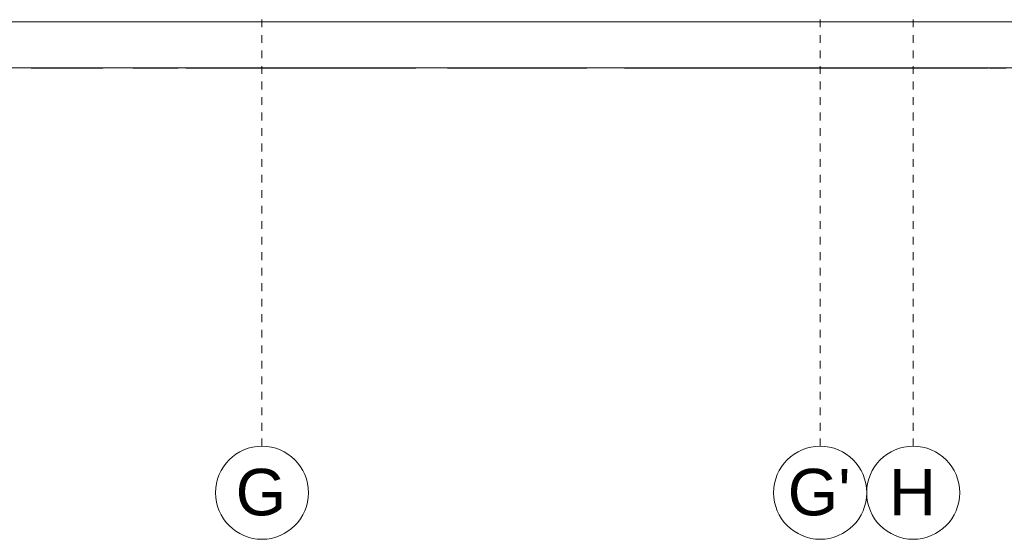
# Model space of a CAD drawing. Header units: metres. Extents: x -52 to 123, y -78 to 33.
# Tile 43 of 114: x 58.43 to 71.13, y -65.32 to -58.62. Entities that reach past the tile are written whole.
import ezdxf

# ---------------------------------------------------------------- set-up
doc = ezdxf.new("R2010")
doc.units = ezdxf.units.M
doc.linetypes.add('Rasterlinie', pattern=[0.019, 0.01, -0.003, 0.003, -0.003])
for name, color, linetype, lineweight in [('A_Fenster', 7, 'Continuous', 9), ('A_Raster', 7, 'Continuous', 9), ('Allgemeines Modell', 7, 'Continuous', 9)]:
    doc.layers.add(name, color=color, linetype=linetype, lineweight=lineweight)
doc.styles.add('Arial', font='arial.ttf', dxfattribs={"height": 0.6})

# ---------------------------------------------------------------- blocks, each defined once
blk = doc.blocks.new('Fensterbank1 - Fensterbank-6073046-BS_Übersicht_O1_BRANDSCHUTZ')
at = {"layer": 'A_Fenster'}
for p, q in [((74.126, -58.648), (37.031, -58.648)), ((36.956, -59.241), (74.156, -59.241))]:
    blk.add_line(p, q, dxfattribs=at)
blk = doc.blocks.new('Raster - 3_0mm_mit Kreis-376402-BS_Übersicht_O1_BRANDSCHUTZ')
at = {"layer": 'A_Raster'}
blk.add_circle((0, 0), 0.003, dxfattribs=at)

msp = doc.modelspace()

# ---------------------------------------------------------------- linework, layer by layer
at = {"layer": 'A_Raster', "linetype": 'Rasterlinie'}
for p, q in [((61.556, -64.12), (61.556, 31.557)), ((68.756, -64.12), (68.756, 31.557)), ((69.956, -64.12), (69.956, 31.557))]:
    msp.add_line(p, q, dxfattribs=at)
at = {"layer": 'Allgemeines Modell'}
for p, q in [((58.578, -59.239), (58.578, -59.247)), ((58.58, -59.247), (58.578, -59.247)), ((58.58, -59.239), (58.58, -59.247)), ((58.586, -59.247), (58.58, -59.247)), ((58.586, -59.239), (58.586, -59.247)), ((58.594, -59.247), (58.586, -59.247)), ((58.602, -59.247), (58.594, -59.247)), ((58.602, -59.239), (58.602, -59.247)), ((58.603, -59.239), (58.603, -59.247)), ((58.606, -59.247), (58.603, -59.247)), ((58.606, -59.239), (58.606, -59.247)), ((58.618, -59.247), (58.606, -59.247)), ((58.618, -59.239), (58.618, -59.247)), ((58.642, -59.247), (58.618, -59.247)), ((58.642, -59.239), (58.642, -59.247)), ((58.659, -59.247), (58.642, -59.247)), ((58.659, -59.239), (58.659, -59.247)), ((58.661, -59.247), (58.659, -59.247)), ((58.661, -59.239), (58.661, -59.247)), ((58.667, -59.247), (58.661, -59.247)), ((58.667, -59.239), (58.667, -59.247)), ((58.689, -59.247), (58.667, -59.247)), ((58.689, -59.239), (58.689, -59.247)), ((58.719, -59.247), (58.689, -59.247)), ((58.719, -59.239), (58.719, -59.247)), ((58.736, -59.247), (58.719, -59.247)), ((58.736, -59.239), (58.736, -59.247)), ((58.753, -59.247), (58.736, -59.247)), ((58.753, -59.239), (58.753, -59.247)), ((58.759, -59.247), (58.753, -59.247)), ((58.759, -59.239), (58.759, -59.247)), ((58.766, -59.247), (58.759, -59.247)), ((58.766, -59.239), (58.766, -59.247)), ((58.771, -59.247), (58.766, -59.247)), ((58.771, -59.239), (58.771, -59.247)), ((58.772, -59.247), (58.771, -59.247)), ((58.772, -59.247), (58.772, -59.239)), ((58.8, -59.247), (58.772, -59.247)), ((58.8, -59.239), (58.8, -59.247)), ((58.832, -59.247), (58.8, -59.247)), ((58.832, -59.239), (58.832, -59.247)), ((58.866, -59.247), (58.832, -59.247)), ((58.866, -59.239), (58.866, -59.247)), ((58.939, -59.247), (58.866, -59.247)), ((58.939, -59.239), (58.939, -59.247)), ((59.016, -59.247), (58.939, -59.247)), ((59.016, -59.239), (59.016, -59.247)), ((59.021, -59.247), (59.016, -59.247)), ((59.021, -59.239), (59.021, -59.247)), ((59.038, -59.247), (59.021, -59.247)), ((59.038, -59.239), (59.038, -59.247)), ((59.065, -59.247), (59.038, -59.247)), ((59.065, -59.239), (59.065, -59.247)), ((59.083, -59.247), (59.065, -59.247)), ((59.083, -59.239), (59.083, -59.247)), ((59.104, -59.247), (59.083, -59.247)), ((59.104, -59.239), (59.104, -59.247)), ((59.134, -59.247), (59.104, -59.247)), ((59.134, -59.239), (59.134, -59.247)), ((59.172, -59.247), (59.134, -59.247)), ((59.172, -59.239), (59.172, -59.247)), ((59.216, -59.247), (59.172, -59.247)), ((59.216, -59.239), (59.216, -59.247)), ((59.241, -59.247), (59.216, -59.247)), ((59.241, -59.239), (59.241, -59.247)), ((59.269, -59.247), (59.241, -59.247)), ((59.269, -59.239), (59.269, -59.247)), ((59.288, -59.247), (59.269, -59.247)), ((59.288, -59.239), (59.288, -59.247)), ((59.306, -59.247), (59.288, -59.247)), ((59.306, -59.239), (59.306, -59.247)), ((59.321, -59.247), (59.306, -59.247)), ((59.321, -59.239), (59.321, -59.247)), ((59.333, -59.247), (59.321, -59.247)), ((59.333, -59.239), (59.333, -59.247)), ((59.35, -59.247), (59.333, -59.247)), ((59.35, -59.239), (59.35, -59.247)), ((59.356, -59.247), (59.35, -59.247)), ((59.356, -59.239), (59.356, -59.247)), ((59.37, -59.247), (59.356, -59.247)), ((59.37, -59.239), (59.37, -59.247)), ((59.404, -59.247), (59.37, -59.247)), ((59.404, -59.239), (59.404, -59.247)), ((59.466, -59.247), (59.404, -59.247)), ((59.466, -59.239), (59.466, -59.247)), ((59.481, -59.247), (59.466, -59.247)), ((59.481, -59.239), (59.481, -59.247)), ((59.492, -59.247), (59.481, -59.247)), ((59.492, -59.239), (59.492, -59.247)), ((59.496, -59.247), (59.492, -59.247)), ((59.496, -59.239), (59.496, -59.247)), ((59.5, -59.247), (59.496, -59.247)), ((59.5, -59.239), (59.5, -59.247)), ((59.502, -59.247), (59.5, -59.247)), ((59.502, -59.247), (59.502, -59.239)), ((59.892, -59.239), (59.892, -59.247)), ((59.893, -59.247), (59.892, -59.247)), ((59.893, -59.239), (59.893, -59.247)), ((59.898, -59.247), (59.893, -59.247)), ((59.898, -59.239), (59.898, -59.247)), ((59.906, -59.247), (59.898, -59.247)), ((59.906, -59.239), (59.906, -59.247)), ((59.916, -59.247), (59.906, -59.247)), ((59.916, -59.239), (59.916, -59.247)), ((59.924, -59.247), (59.916, -59.247)), ((59.924, -59.239), (59.924, -59.247)), ((59.929, -59.247), (59.924, -59.247)), ((59.929, -59.239), (59.929, -59.247)), ((59.944, -59.247), (59.929, -59.247)), ((59.944, -59.239), (59.944, -59.247)), ((59.969, -59.247), (59.944, -59.247)), ((59.969, -59.239), (59.969, -59.247)), ((60.002, -59.247), (59.969, -59.247)), ((60.002, -59.239), (60.002, -59.247)), ((60.041, -59.247), (60.002, -59.247)), ((60.041, -59.239), (60.041, -59.247)), ((60.084, -59.247), (60.041, -59.247)), ((60.084, -59.239), (60.084, -59.247)), ((60.132, -59.247), (60.084, -59.247)), ((60.132, -59.239), (60.132, -59.247)), ((60.18, -59.247), (60.132, -59.247)), ((60.18, -59.239), (60.18, -59.247)), ((60.204, -59.247), (60.18, -59.247)), ((60.204, -59.239), (60.204, -59.247)), ((60.234, -59.247), (60.204, -59.247)), ((60.234, -59.239), (60.234, -59.247)), ((60.264, -59.247), (60.234, -59.247)), ((60.264, -59.239), (60.264, -59.247)), ((60.288, -59.247), (60.264, -59.247)), ((60.288, -59.239), (60.288, -59.247)), ((60.319, -59.247), (60.288, -59.247)), ((60.319, -59.239), (60.319, -59.247)), ((60.356, -59.247), (60.319, -59.247)), ((60.356, -59.239), (60.356, -59.247)), ((60.393, -59.247), (60.356, -59.247)), ((60.393, -59.239), (60.393, -59.247)), ((60.421, -59.247), (60.393, -59.247)), ((60.421, -59.239), (60.421, -59.247)), ((60.444, -59.247), (60.421, -59.247)), ((60.444, -59.239), (60.444, -59.247)), ((60.461, -59.247), (60.444, -59.247)), ((60.461, -59.239), (60.461, -59.247)), ((60.472, -59.247), (60.461, -59.247)), ((60.472, -59.239), (60.472, -59.247)), ((60.476, -59.247), (60.472, -59.247)), ((60.476, -59.247), (60.476, -59.239)), ((60.573, -59.239), (60.573, -59.247)), ((60.579, -59.247), (60.573, -59.247)), ((60.579, -59.239), (60.579, -59.247)), ((60.595, -59.247), (60.579, -59.247)), ((60.595, -59.239), (60.595, -59.247)), ((60.62, -59.247), (60.595, -59.247)), ((60.62, -59.239), (60.62, -59.247)), ((60.65, -59.247), (60.62, -59.247)), ((60.65, -59.239), (60.65, -59.247)), ((60.685, -59.247), (60.65, -59.247)), ((60.685, -59.239), (60.685, -59.247)), ((60.721, -59.247), (60.685, -59.247)), ((60.721, -59.239), (60.721, -59.247)), ((60.746, -59.247), (60.721, -59.247)), ((60.746, -59.239), (60.746, -59.247)), ((60.776, -59.247), (60.746, -59.247)), ((60.776, -59.239), (60.776, -59.247)), ((60.808, -59.247), (60.776, -59.247)), ((60.808, -59.239), (60.808, -59.247)), ((60.835, -59.247), (60.808, -59.247)), ((60.835, -59.239), (60.835, -59.247)), ((60.851, -59.247), (60.835, -59.247)), ((60.851, -59.239), (60.851, -59.247)), ((60.867, -59.247), (60.851, -59.247)), ((60.867, -59.239), (60.867, -59.247)), ((60.898, -59.247), (60.867, -59.247)), ((60.898, -59.239), (60.898, -59.247)), ((60.921, -59.247), (60.898, -59.247)), ((60.921, -59.239), (60.921, -59.247)), ((60.928, -59.247), (60.921, -59.247)), ((60.928, -59.239), (60.928, -59.247)), ((60.93, -59.247), (60.928, -59.247)), ((60.93, -59.239), (60.93, -59.247)), ((60.937, -59.247), (60.93, -59.247)), ((60.937, -59.239), (60.937, -59.247)), ((60.976, -59.247), (60.937, -59.247)), ((60.976, -59.239), (60.976, -59.247)), ((61.051, -59.247), (60.976, -59.247)), ((61.051, -59.239), (61.051, -59.247)), ((61.116, -59.247), (61.051, -59.247)), ((61.116, -59.239), (61.116, -59.247)), ((61.164, -59.247), (61.116, -59.247)), ((61.164, -59.239), (61.164, -59.247)), ((61.171, -59.247), (61.164, -59.247)), ((61.171, -59.239), (61.171, -59.247)), ((61.175, -59.247), (61.171, -59.247)), ((61.18, -59.247), (61.175, -59.247)), ((61.185, -59.247), (61.18, -59.247)), ((61.191, -59.247), (61.185, -59.247)), ((61.195, -59.247), (61.191, -59.247)), ((61.199, -59.247), (61.195, -59.247)), ((61.199, -59.239), (61.199, -59.247)), ((61.205, -59.247), (61.199, -59.247)), ((61.205, -59.239), (61.205, -59.247)), ((61.216, -59.247), (61.205, -59.247)), ((61.216, -59.239), (61.216, -59.247)), ((61.231, -59.247), (61.216, -59.247)), ((61.231, -59.239), (61.231, -59.247)), ((61.239, -59.247), (61.231, -59.247)), ((61.239, -59.239), (61.239, -59.247)), ((61.248, -59.247), (61.239, -59.247)), ((61.248, -59.239), (61.248, -59.247)), ((61.265, -59.247), (61.248, -59.247)), ((61.265, -59.239), (61.265, -59.247)), ((61.282, -59.247), (61.265, -59.247)), ((61.282, -59.239), (61.282, -59.247)), ((61.295, -59.247), (61.282, -59.247)), ((61.295, -59.239), (61.295, -59.247)), ((61.3, -59.247), (61.295, -59.247)), ((61.3, -59.239), (61.3, -59.247)), ((61.339, -59.247), (61.3, -59.247)), ((61.339, -59.239), (61.339, -59.247)), ((61.381, -59.247), (61.339, -59.247)), ((61.381, -59.239), (61.381, -59.247)), ((61.415, -59.247), (61.381, -59.247)), ((61.415, -59.239), (61.415, -59.247)), ((61.451, -59.247), (61.415, -59.247)), ((61.451, -59.239), (61.451, -59.247)), ((61.485, -59.247), (61.451, -59.247)), ((61.485, -59.239), (61.485, -59.247)), ((61.516, -59.247), (61.485, -59.247)), ((61.516, -59.239), (61.516, -59.247)), ((61.527, -59.247), (61.516, -59.247)), ((61.527, -59.239), (61.527, -59.247)), ((61.541, -59.247), (61.527, -59.247)), ((61.541, -59.239), (61.541, -59.247)), ((61.554, -59.247), (61.541, -59.247)), ((61.554, -59.239), (61.554, -59.247)), ((61.563, -59.247), (61.554, -59.247)), ((61.563, -59.239), (61.563, -59.247)), ((61.577, -59.247), (61.563, -59.247)), ((61.577, -59.239), (61.577, -59.247)), ((61.585, -59.247), (61.577, -59.247)), ((61.592, -59.247), (61.585, -59.247)), ((61.592, -59.239), (61.592, -59.247)), ((61.603, -59.247), (61.592, -59.247)), ((61.603, -59.239), (61.603, -59.247)), ((61.619, -59.247), (61.603, -59.247)), ((61.619, -59.239), (61.619, -59.247)), ((61.629, -59.247), (61.619, -59.247)), ((61.629, -59.239), (61.629, -59.247)), ((61.642, -59.247), (61.629, -59.247)), ((61.642, -59.239), (61.642, -59.247)), ((61.669, -59.247), (61.642, -59.247)), ((61.669, -59.239), (61.669, -59.247)), ((61.697, -59.247), (61.669, -59.247)), ((61.697, -59.239), (61.697, -59.247)), ((61.751, -59.247), (61.697, -59.247)), ((61.751, -59.239), (61.751, -59.247)), ((61.801, -59.247), (61.751, -59.247)), ((61.801, -59.239), (61.801, -59.247)), ((61.844, -59.247), (61.801, -59.247)), ((61.844, -59.239), (61.844, -59.247)), ((61.881, -59.247), (61.844, -59.247)), ((61.881, -59.239), (61.881, -59.247)), ((61.925, -59.247), (61.881, -59.247)), ((61.925, -59.239), (61.925, -59.247)), ((61.959, -59.247), (61.925, -59.247)), ((61.959, -59.239), (61.959, -59.247)), ((61.965, -59.247), (61.959, -59.247)), ((61.972, -59.247), (61.965, -59.247)), ((61.972, -59.239), (61.972, -59.247)), ((61.975, -59.247), (61.972, -59.247)), ((61.975, -59.239), (61.975, -59.247)), ((61.99, -59.247), (61.975, -59.247)), ((61.99, -59.239), (61.99, -59.247)), ((61.998, -59.247), (61.99, -59.247)), ((61.998, -59.239), (61.998, -59.247)), ((62.009, -59.247), (61.998, -59.247)), ((62.009, -59.239), (62.009, -59.247)), ((62.026, -59.247), (62.009, -59.247)), ((62.026, -59.239), (62.026, -59.247)), ((62.038, -59.247), (62.026, -59.247)), ((62.038, -59.239), (62.038, -59.247)), ((62.047, -59.247), (62.038, -59.247)), ((62.047, -59.239), (62.047, -59.247)), ((62.049, -59.247), (62.047, -59.247)), ((62.049, -59.239), (62.049, -59.247)), ((62.068, -59.247), (62.049, -59.247)), ((62.068, -59.239), (62.068, -59.247)), ((62.115, -59.247), (62.068, -59.247)), ((62.115, -59.239), (62.115, -59.247)), ((62.16, -59.247), (62.115, -59.247)), ((62.16, -59.239), (62.16, -59.247)), ((62.201, -59.247), (62.16, -59.247)), ((62.201, -59.239), (62.201, -59.247)), ((62.236, -59.247), (62.201, -59.247)), ((62.236, -59.239), (62.236, -59.247)), ((62.261, -59.247), (62.236, -59.247)), ((62.261, -59.239), (62.261, -59.247)), ((62.275, -59.247), (62.261, -59.247)), ((62.275, -59.239), (62.275, -59.247)), ((62.289, -59.247), (62.275, -59.247)), ((62.305, -59.247), (62.289, -59.247)), ((62.323, -59.247), (62.305, -59.247)), ((62.34, -59.247), (62.323, -59.247)), ((62.34, -59.24), (62.34, -59.247)), ((62.348, -59.247), (62.34, -59.247)), ((62.348, -59.24), (62.348, -59.247)), ((62.357, -59.247), (62.348, -59.247)), ((62.357, -59.24), (62.357, -59.247)), ((62.373, -59.247), (62.357, -59.247)), ((62.373, -59.24), (62.373, -59.247)), ((62.389, -59.247), (62.373, -59.247)), ((62.389, -59.24), (62.389, -59.247)), ((62.401, -59.247), (62.389, -59.247)), ((62.401, -59.24), (62.401, -59.247)), ((62.406, -59.247), (62.401, -59.247)), ((62.406, -59.24), (62.406, -59.247)), ((62.418, -59.247), (62.406, -59.247)), ((62.418, -59.24), (62.418, -59.247)), ((62.452, -59.247), (62.418, -59.247)), ((62.452, -59.24), (62.452, -59.247)), ((62.488, -59.247), (62.452, -59.247)), ((62.488, -59.24), (62.488, -59.247)), ((62.523, -59.247), (62.488, -59.247)), ((62.523, -59.24), (62.523, -59.247)), ((62.57, -59.247), (62.523, -59.247)), ((62.57, -59.24), (62.57, -59.247)), ((62.619, -59.247), (62.57, -59.247)), ((62.619, -59.24), (62.619, -59.247)), ((62.667, -59.247), (62.619, -59.247)), ((62.667, -59.24), (62.667, -59.247)), ((62.677, -59.247), (62.667, -59.247)), ((62.677, -59.24), (62.677, -59.247)), ((62.68, -59.247), (62.677, -59.247)), ((62.68, -59.24), (62.68, -59.247)), ((62.689, -59.247), (62.68, -59.247)), ((62.689, -59.24), (62.689, -59.247)), ((62.698, -59.247), (62.689, -59.247)), ((62.698, -59.24), (62.698, -59.247)), ((62.706, -59.247), (62.698, -59.247)), ((62.706, -59.24), (62.706, -59.247)), ((62.714, -59.247), (62.706, -59.247)), ((62.714, -59.24), (62.714, -59.247)), ((62.723, -59.247), (62.714, -59.247)), ((62.732, -59.247), (62.723, -59.247)), ((62.732, -59.24), (62.732, -59.247)), ((62.74, -59.247), (62.732, -59.247)), ((62.74, -59.24), (62.74, -59.247)), ((62.751, -59.247), (62.74, -59.247)), ((62.751, -59.24), (62.751, -59.247)), ((62.768, -59.247), (62.751, -59.247)), ((62.768, -59.24), (62.768, -59.247)), ((62.787, -59.247), (62.768, -59.247)), ((62.787, -59.24), (62.787, -59.247)), ((62.797, -59.247), (62.787, -59.247)), ((62.797, -59.24), (62.797, -59.247)), ((62.808, -59.247), (62.797, -59.247)), ((62.808, -59.24), (62.808, -59.247)), ((62.826, -59.247), (62.808, -59.247)), ((62.826, -59.24), (62.826, -59.247)), ((62.838, -59.247), (62.826, -59.247)), ((62.838, -59.24), (62.838, -59.247)), ((62.843, -59.247), (62.838, -59.247)), ((62.843, -59.24), (62.843, -59.247)), ((62.844, -59.247), (62.843, -59.247)), ((62.844, -59.24), (62.844, -59.247)), ((62.861, -59.247), (62.844, -59.247)), ((62.861, -59.24), (62.861, -59.247)), ((62.91, -59.247), (62.861, -59.247)), ((62.91, -59.24), (62.91, -59.247)), ((62.966, -59.247), (62.91, -59.247)), ((62.966, -59.24), (62.966, -59.247)), ((63.032, -59.247), (62.966, -59.247)), ((63.032, -59.24), (63.032, -59.247)), ((63.049, -59.247), (63.032, -59.247)), ((63.049, -59.24), (63.049, -59.247)), ((63.055, -59.247), (63.049, -59.247)), ((63.055, -59.24), (63.055, -59.247)), ((63.061, -59.247), (63.055, -59.247)), ((63.061, -59.24), (63.061, -59.247)), ((63.077, -59.247), (63.061, -59.247)), ((63.077, -59.24), (63.077, -59.247)), ((63.105, -59.247), (63.077, -59.247)), ((63.105, -59.24), (63.105, -59.247)), ((63.123, -59.247), (63.105, -59.247)), ((63.123, -59.24), (63.123, -59.247)), ((63.143, -59.247), (63.123, -59.247)), ((63.143, -59.24), (63.143, -59.247)), ((63.174, -59.247), (63.143, -59.247)), ((63.174, -59.24), (63.174, -59.247)), ((63.211, -59.247), (63.174, -59.247)), ((63.211, -59.24), (63.211, -59.247)), ((63.256, -59.247), (63.211, -59.247)), ((63.256, -59.24), (63.256, -59.247)), ((63.281, -59.247), (63.256, -59.247)), ((63.281, -59.24), (63.281, -59.247)), ((63.308, -59.247), (63.281, -59.247)), ((63.308, -59.24), (63.308, -59.247)), ((63.328, -59.247), (63.308, -59.247)), ((63.328, -59.24), (63.328, -59.247)), ((63.345, -59.247), (63.328, -59.247)), ((63.345, -59.24), (63.345, -59.247)), ((63.36, -59.247), (63.345, -59.247)), ((63.36, -59.24), (63.36, -59.247)), ((63.373, -59.247), (63.36, -59.247)), ((63.373, -59.24), (63.373, -59.247)), ((63.39, -59.247), (63.373, -59.247)), ((63.39, -59.24), (63.39, -59.247)), ((63.396, -59.247), (63.39, -59.247)), ((63.396, -59.24), (63.396, -59.247)), ((63.41, -59.247), (63.396, -59.247)), ((63.41, -59.24), (63.41, -59.247)), ((63.443, -59.247), (63.41, -59.247)), ((63.443, -59.24), (63.443, -59.247)), ((63.506, -59.247), (63.443, -59.247)), ((63.506, -59.24), (63.506, -59.247)), ((63.52, -59.247), (63.506, -59.247)), ((63.52, -59.24), (63.52, -59.247)), ((63.531, -59.247), (63.52, -59.247)), ((63.531, -59.24), (63.531, -59.247)), ((63.536, -59.247), (63.531, -59.247)), ((63.536, -59.24), (63.536, -59.247)), ((63.539, -59.247), (63.536, -59.247)), ((63.539, -59.24), (63.539, -59.247)), ((63.542, -59.247), (63.539, -59.247)), ((63.542, -59.247), (63.542, -59.24)), ((63.947, -59.24), (63.947, -59.247)), ((63.95, -59.247), (63.947, -59.247)), ((63.95, -59.24), (63.95, -59.247)), ((63.959, -59.247), (63.95, -59.247)), ((63.959, -59.24), (63.959, -59.247)), ((63.973, -59.247), (63.959, -59.247)), ((63.973, -59.24), (63.973, -59.247)), ((63.99, -59.247), (63.973, -59.247)), ((63.99, -59.24), (63.99, -59.247)), ((64.033, -59.247), (63.99, -59.247)), ((64.033, -59.24), (64.033, -59.247)), ((64.08, -59.247), (64.033, -59.247)), ((64.08, -59.24), (64.08, -59.247)), ((64.125, -59.247), (64.08, -59.247)), ((64.125, -59.24), (64.125, -59.247)), ((64.171, -59.247), (64.125, -59.247)), ((64.171, -59.24), (64.171, -59.247)), ((64.213, -59.247), (64.171, -59.247)), ((64.213, -59.24), (64.213, -59.247)), ((64.232, -59.247), (64.213, -59.247)), ((64.232, -59.24), (64.232, -59.247)), ((64.249, -59.247), (64.232, -59.247)), ((64.249, -59.24), (64.249, -59.247)), ((64.268, -59.247), (64.249, -59.247)), ((64.268, -59.24), (64.268, -59.247)), ((64.288, -59.247), (64.268, -59.247)), ((64.288, -59.24), (64.288, -59.247)), ((64.306, -59.247), (64.288, -59.247)), ((64.306, -59.24), (64.306, -59.247)), ((64.318, -59.247), (64.306, -59.247)), ((64.318, -59.24), (64.318, -59.247)), ((64.33, -59.247), (64.318, -59.247)), ((64.33, -59.24), (64.33, -59.247)), ((64.335, -59.247), (64.33, -59.247)), ((64.335, -59.24), (64.335, -59.247)), ((64.337, -59.247), (64.335, -59.247)), ((64.337, -59.24), (64.337, -59.247)), ((64.341, -59.247), (64.337, -59.247)), ((64.341, -59.24), (64.341, -59.247)), ((64.359, -59.247), (64.341, -59.247)), ((64.359, -59.24), (64.359, -59.247)), ((64.371, -59.247), (64.359, -59.247)), ((64.371, -59.24), (64.371, -59.247)), ((64.383, -59.247), (64.371, -59.247)), ((64.383, -59.24), (64.383, -59.247)), ((64.393, -59.247), (64.383, -59.247)), ((64.393, -59.24), (64.393, -59.247)), ((64.401, -59.247), (64.393, -59.247)), ((64.401, -59.24), (64.401, -59.247)), ((64.408, -59.247), (64.401, -59.247)), ((64.413, -59.247), (64.408, -59.247)), ((64.418, -59.247), (64.413, -59.247)), ((64.418, -59.24), (64.418, -59.247)), ((64.422, -59.247), (64.418, -59.247)), ((64.422, -59.24), (64.422, -59.247)), ((64.433, -59.247), (64.422, -59.247)), ((64.433, -59.24), (64.433, -59.247)), ((64.45, -59.247), (64.433, -59.247)), ((64.45, -59.24), (64.45, -59.247)), ((64.474, -59.247), (64.45, -59.247)), ((64.474, -59.24), (64.474, -59.247)), ((64.484, -59.247), (64.474, -59.247)), ((64.484, -59.24), (64.484, -59.247)), ((64.492, -59.247), (64.484, -59.247)), ((64.492, -59.24), (64.492, -59.247)), ((64.497, -59.247), (64.492, -59.247)), ((64.497, -59.24), (64.497, -59.247)), ((64.499, -59.247), (64.497, -59.247)), ((64.499, -59.24), (64.499, -59.247)), ((64.503, -59.247), (64.499, -59.247)), ((64.503, -59.24), (64.503, -59.247)), ((64.524, -59.247), (64.503, -59.247)), ((64.524, -59.24), (64.524, -59.247)), ((64.553, -59.247), (64.524, -59.247)), ((64.553, -59.24), (64.553, -59.247)), ((64.582, -59.247), (64.553, -59.247)), ((64.582, -59.24), (64.582, -59.247)), ((64.639, -59.247), (64.582, -59.247)), ((64.639, -59.24), (64.639, -59.247)), ((64.699, -59.247), (64.639, -59.247)), ((64.699, -59.24), (64.699, -59.247)), ((64.71, -59.247), (64.699, -59.247)), ((64.71, -59.24), (64.71, -59.247)), ((64.715, -59.247), (64.71, -59.247)), ((64.715, -59.24), (64.715, -59.247)), ((64.723, -59.247), (64.715, -59.247)), ((64.723, -59.24), (64.723, -59.247)), ((64.735, -59.247), (64.723, -59.247)), ((64.735, -59.24), (64.735, -59.247)), ((64.752, -59.247), (64.735, -59.247)), ((64.752, -59.24), (64.752, -59.247)), ((64.774, -59.247), (64.752, -59.247)), ((64.774, -59.24), (64.774, -59.247)), ((64.802, -59.247), (64.774, -59.247)), ((64.802, -59.24), (64.802, -59.247)), ((64.837, -59.247), (64.802, -59.247)), ((64.837, -59.24), (64.837, -59.247)), ((64.866, -59.247), (64.837, -59.247)), ((64.866, -59.24), (64.866, -59.247)), ((64.897, -59.247), (64.866, -59.247)), ((64.897, -59.24), (64.897, -59.247)), ((64.928, -59.247), (64.897, -59.247)), ((64.928, -59.24), (64.928, -59.247)), ((64.957, -59.247), (64.928, -59.247)), ((64.957, -59.24), (64.957, -59.247)), ((64.968, -59.247), (64.957, -59.247)), ((64.968, -59.24), (64.968, -59.247)), ((64.981, -59.247), (64.968, -59.247)), ((64.981, -59.24), (64.981, -59.247)), ((64.995, -59.247), (64.981, -59.247)), ((64.995, -59.24), (64.995, -59.247)), ((65.006, -59.247), (64.995, -59.247)), ((65.006, -59.24), (65.006, -59.247)), ((65.027, -59.247), (65.006, -59.247)), ((65.027, -59.24), (65.027, -59.247)), ((65.033, -59.247), (65.027, -59.247)), ((65.033, -59.24), (65.033, -59.247)), ((65.034, -59.247), (65.033, -59.247)), ((65.034, -59.24), (65.034, -59.247)), ((65.064, -59.247), (65.034, -59.247)), ((65.064, -59.24), (65.064, -59.247)), ((65.115, -59.247), (65.064, -59.247)), ((65.115, -59.24), (65.115, -59.247)), ((65.142, -59.247), (65.115, -59.247)), ((65.142, -59.24), (65.142, -59.247)), ((65.172, -59.247), (65.142, -59.247)), ((65.203, -59.247), (65.172, -59.247)), ((65.233, -59.247), (65.203, -59.247)), ((65.251, -59.247), (65.233, -59.247)), ((65.272, -59.247), (65.251, -59.247)), ((65.3, -59.247), (65.272, -59.247)), ((65.3, -59.24), (65.3, -59.247)), ((65.302, -59.247), (65.3, -59.247)), ((65.302, -59.24), (65.302, -59.247)), ((65.306, -59.247), (65.302, -59.247)), ((65.306, -59.24), (65.306, -59.247)), ((65.312, -59.247), (65.306, -59.247)), ((65.312, -59.24), (65.312, -59.247)), ((65.323, -59.247), (65.312, -59.247)), ((65.323, -59.24), (65.323, -59.247)), ((65.338, -59.247), (65.323, -59.247)), ((65.338, -59.24), (65.338, -59.247)), ((65.355, -59.247), (65.338, -59.247)), ((65.355, -59.24), (65.355, -59.247)), ((65.371, -59.247), (65.355, -59.247)), ((65.371, -59.24), (65.371, -59.247)), ((65.384, -59.247), (65.371, -59.247)), ((65.384, -59.24), (65.384, -59.247)), ((65.396, -59.247), (65.384, -59.247)), ((65.396, -59.24), (65.396, -59.247)), ((65.404, -59.247), (65.396, -59.247)), ((65.404, -59.24), (65.404, -59.247)), ((65.407, -59.247), (65.404, -59.247)), ((65.407, -59.24), (65.407, -59.247)), ((65.419, -59.247), (65.407, -59.247)), ((65.419, -59.24), (65.419, -59.247)), ((65.439, -59.247), (65.419, -59.247)), ((65.439, -59.24), (65.439, -59.247)), ((65.464, -59.247), (65.439, -59.247)), ((65.464, -59.24), (65.464, -59.247)), ((65.494, -59.247), (65.464, -59.247)), ((65.494, -59.24), (65.494, -59.247)), ((65.529, -59.247), (65.494, -59.247)), ((65.529, -59.24), (65.529, -59.247)), ((65.567, -59.247), (65.529, -59.247)), ((65.567, -59.24), (65.567, -59.247)), ((65.609, -59.247), (65.567, -59.247)), ((65.609, -59.24), (65.609, -59.247)), ((65.631, -59.247), (65.609, -59.247)), ((65.631, -59.24), (65.631, -59.247)), ((65.653, -59.247), (65.631, -59.247)), ((65.653, -59.24), (65.653, -59.247)), ((65.676, -59.247), (65.653, -59.247)), ((65.676, -59.24), (65.676, -59.247)), ((65.695, -59.247), (65.676, -59.247)), ((65.695, -59.24), (65.695, -59.247)), ((65.712, -59.247), (65.695, -59.247)), ((65.712, -59.24), (65.712, -59.247)), ((65.725, -59.247), (65.712, -59.247)), ((65.725, -59.24), (65.725, -59.247)), ((65.735, -59.247), (65.725, -59.247)), ((65.735, -59.24), (65.735, -59.247)), ((65.742, -59.247), (65.735, -59.247)), ((65.742, -59.24), (65.742, -59.247)), ((65.748, -59.247), (65.742, -59.247)), ((65.748, -59.247), (65.748, -59.24)), ((66.234, -59.24), (66.234, -59.247)), ((66.234, -59.24), (66.234, -59.247)), ((66.235, -59.247), (66.234, -59.247)), ((66.234, -59.247), (66.234, -59.247)), ((66.235, -59.24), (66.235, -59.247)), ((66.257, -59.247), (66.235, -59.247)), ((66.257, -59.24), (66.257, -59.247)), ((66.273, -59.247), (66.257, -59.247)), ((66.273, -59.24), (66.273, -59.247)), ((66.296, -59.247), (66.273, -59.247)), ((66.296, -59.24), (66.296, -59.247)), ((66.307, -59.247), (66.296, -59.247)), ((66.307, -59.24), (66.307, -59.247)), ((66.321, -59.247), (66.307, -59.247)), ((66.321, -59.24), (66.321, -59.247)), ((66.334, -59.247), (66.321, -59.247)), ((66.334, -59.24), (66.334, -59.247)), ((66.342, -59.247), (66.334, -59.247)), ((66.342, -59.24), (66.342, -59.247)), ((66.353, -59.247), (66.342, -59.247)), ((66.353, -59.24), (66.353, -59.247)), ((66.365, -59.247), (66.353, -59.247)), ((66.365, -59.24), (66.365, -59.247)), ((66.378, -59.247), (66.365, -59.247)), ((66.378, -59.24), (66.378, -59.247)), ((66.391, -59.247), (66.378, -59.247)), ((66.391, -59.24), (66.391, -59.247)), ((66.405, -59.247), (66.391, -59.247)), ((66.405, -59.24), (66.405, -59.247)), ((66.415, -59.247), (66.405, -59.247)), ((66.415, -59.24), (66.415, -59.247)), ((66.426, -59.247), (66.415, -59.247)), ((66.426, -59.24), (66.426, -59.247)), ((66.43, -59.247), (66.426, -59.247)), ((66.43, -59.24), (66.43, -59.247)), ((66.43, -59.24), (66.43, -59.247)), ((66.471, -59.247), (66.43, -59.247)), ((66.471, -59.24), (66.471, -59.247)), ((66.511, -59.247), (66.471, -59.247)), ((66.511, -59.24), (66.511, -59.247)), ((66.549, -59.247), (66.511, -59.247)), ((66.549, -59.24), (66.549, -59.247)), ((66.583, -59.247), (66.549, -59.247)), ((66.583, -59.24), (66.583, -59.247)), ((66.614, -59.247), (66.583, -59.247)), ((66.614, -59.24), (66.614, -59.247)), ((66.629, -59.247), (66.614, -59.247)), ((66.629, -59.24), (66.629, -59.247)), ((66.646, -59.247), (66.629, -59.247)), ((66.646, -59.24), (66.646, -59.247)), ((66.664, -59.247), (66.646, -59.247)), ((66.664, -59.24), (66.664, -59.247)), ((66.679, -59.247), (66.664, -59.247)), ((66.679, -59.24), (66.679, -59.247)), ((66.686, -59.247), (66.679, -59.247)), ((66.686, -59.24), (66.686, -59.247)), ((66.689, -59.247), (66.686, -59.247)), ((66.689, -59.24), (66.689, -59.247)), ((66.695, -59.247), (66.689, -59.247)), ((66.695, -59.24), (66.695, -59.247)), ((66.755, -59.247), (66.695, -59.247)), ((66.755, -59.24), (66.755, -59.247)), ((66.813, -59.247), (66.755, -59.247)), ((66.865, -59.247), (66.813, -59.247)), ((66.87, -59.247), (66.865, -59.247)), ((66.87, -59.24), (66.87, -59.247)), ((66.873, -59.247), (66.87, -59.247)), ((66.873, -59.24), (66.873, -59.247)), ((66.891, -59.247), (66.873, -59.247)), ((66.891, -59.24), (66.891, -59.247)), ((66.906, -59.247), (66.891, -59.247)), ((66.906, -59.24), (66.906, -59.247)), ((66.924, -59.247), (66.906, -59.247)), ((66.924, -59.24), (66.924, -59.247)), ((66.947, -59.247), (66.924, -59.247)), ((66.947, -59.24), (66.947, -59.247)), ((66.974, -59.247), (66.947, -59.247)), ((66.974, -59.24), (66.974, -59.247)), ((66.998, -59.247), (66.974, -59.247)), ((66.998, -59.24), (66.998, -59.247)), ((67.027, -59.247), (66.998, -59.247)), ((67.027, -59.24), (67.027, -59.247)), ((67.058, -59.247), (67.027, -59.247)), ((67.058, -59.24), (67.058, -59.247)), ((67.091, -59.247), (67.058, -59.247)), ((67.091, -59.24), (67.091, -59.247)), ((67.102, -59.247), (67.091, -59.247)), ((67.102, -59.24), (67.102, -59.247)), ((67.117, -59.247), (67.102, -59.247)), ((67.117, -59.24), (67.117, -59.247)), ((67.132, -59.247), (67.117, -59.247)), ((67.132, -59.24), (67.132, -59.247)), ((67.144, -59.247), (67.132, -59.247)), ((67.144, -59.24), (67.144, -59.247)), ((67.166, -59.247), (67.144, -59.247)), ((67.166, -59.24), (67.166, -59.247)), ((67.173, -59.247), (67.166, -59.247)), ((67.173, -59.24), (67.173, -59.247)), ((67.176, -59.247), (67.173, -59.247)), ((67.176, -59.24), (67.176, -59.247)), ((67.226, -59.247), (67.176, -59.247)), ((67.226, -59.24), (67.226, -59.247)), ((67.275, -59.247), (67.226, -59.247)), ((67.275, -59.24), (67.275, -59.247)), ((67.352, -59.247), (67.275, -59.247)), ((67.352, -59.24), (67.352, -59.247)), ((67.421, -59.247), (67.352, -59.247)), ((67.421, -59.24), (67.421, -59.247)), ((67.435, -59.247), (67.421, -59.247)), ((67.435, -59.24), (67.435, -59.247)), ((67.438, -59.247), (67.435, -59.247)), ((67.438, -59.24), (67.438, -59.247)), ((67.448, -59.247), (67.438, -59.247)), ((67.448, -59.24), (67.448, -59.247)), ((67.455, -59.247), (67.448, -59.247)), ((67.455, -59.24), (67.455, -59.247)), ((67.467, -59.247), (67.455, -59.247)), ((67.467, -59.24), (67.467, -59.247)), ((67.495, -59.247), (67.467, -59.247)), ((67.495, -59.24), (67.495, -59.247)), ((67.526, -59.247), (67.495, -59.247)), ((67.526, -59.24), (67.526, -59.247)), ((67.541, -59.247), (67.526, -59.247)), ((67.541, -59.24), (67.541, -59.247)), ((67.554, -59.247), (67.541, -59.247)), ((67.554, -59.24), (67.554, -59.247)), ((67.573, -59.247), (67.554, -59.247)), ((67.573, -59.24), (67.573, -59.247)), ((67.586, -59.247), (67.573, -59.247)), ((67.586, -59.24), (67.586, -59.247)), ((67.595, -59.247), (67.586, -59.247)), ((67.595, -59.24), (67.595, -59.247)), ((67.597, -59.247), (67.595, -59.247)), ((67.597, -59.24), (67.597, -59.247)), ((67.6, -59.247), (67.597, -59.247)), ((67.6, -59.24), (67.6, -59.247)), ((67.606, -59.247), (67.6, -59.247)), ((67.606, -59.24), (67.606, -59.247)), ((67.631, -59.247), (67.606, -59.247)), ((67.631, -59.24), (67.631, -59.247)), ((67.672, -59.247), (67.631, -59.247)), ((67.672, -59.24), (67.672, -59.247)), ((67.725, -59.247), (67.672, -59.247)), ((67.725, -59.24), (67.725, -59.247)), ((67.782, -59.247), (67.725, -59.247)), ((67.782, -59.24), (67.782, -59.247)), ((67.83, -59.247), (67.782, -59.247)), ((67.83, -59.24), (67.83, -59.247)), ((67.867, -59.247), (67.83, -59.247)), ((67.893, -59.247), (67.867, -59.247)), ((67.893, -59.24), (67.893, -59.247)), ((67.902, -59.247), (67.893, -59.247)), ((67.902, -59.24), (67.902, -59.247)), ((67.904, -59.247), (67.902, -59.247)), ((67.904, -59.24), (67.904, -59.247)), ((67.914, -59.247), (67.904, -59.247)), ((67.914, -59.24), (67.914, -59.247)), ((67.959, -59.247), (67.914, -59.247)), ((67.959, -59.24), (67.959, -59.247)), ((67.984, -59.247), (67.959, -59.247)), ((67.984, -59.24), (67.984, -59.247)), ((68.009, -59.247), (67.984, -59.247)), ((68.009, -59.24), (68.009, -59.247)), ((68.035, -59.247), (68.009, -59.247)), ((68.035, -59.24), (68.035, -59.247)), ((68.061, -59.247), (68.035, -59.247)), ((68.061, -59.24), (68.061, -59.247)), ((68.075, -59.247), (68.061, -59.247)), ((68.075, -59.24), (68.075, -59.247)), ((68.084, -59.247), (68.075, -59.247)), ((68.084, -59.24), (68.084, -59.247)), ((68.091, -59.247), (68.084, -59.247)), ((68.098, -59.247), (68.091, -59.247)), ((68.098, -59.24), (68.098, -59.247)), ((68.102, -59.247), (68.098, -59.247)), ((68.102, -59.24), (68.102, -59.247)), ((68.112, -59.247), (68.102, -59.247)), ((68.112, -59.24), (68.112, -59.247)), ((68.125, -59.247), (68.112, -59.247)), ((68.125, -59.24), (68.125, -59.247)), ((68.135, -59.247), (68.125, -59.247)), ((68.135, -59.24), (68.135, -59.247)), ((68.147, -59.247), (68.135, -59.247)), ((68.147, -59.24), (68.147, -59.247)), ((68.175, -59.247), (68.147, -59.247)), ((68.175, -59.24), (68.175, -59.247)), ((68.205, -59.247), (68.175, -59.247)), ((68.205, -59.24), (68.205, -59.247)), ((68.219, -59.247), (68.205, -59.247)), ((68.219, -59.24), (68.219, -59.247)), ((68.231, -59.247), (68.219, -59.247)), ((68.231, -59.24), (68.231, -59.247)), ((68.259, -59.247), (68.231, -59.247)), ((68.259, -59.24), (68.259, -59.247)), ((68.289, -59.247), (68.259, -59.247)), ((68.289, -59.24), (68.289, -59.247)), ((68.319, -59.247), (68.289, -59.247)), ((68.319, -59.24), (68.319, -59.247)), ((68.347, -59.247), (68.319, -59.247)), ((68.347, -59.24), (68.347, -59.247)), ((68.362, -59.247), (68.347, -59.247)), ((68.391, -59.247), (68.362, -59.247)), ((68.427, -59.247), (68.391, -59.247)), ((68.461, -59.247), (68.427, -59.247)), ((68.487, -59.247), (68.461, -59.247)), ((68.487, -59.24), (68.487, -59.247)), ((68.498, -59.247), (68.487, -59.247)), ((68.498, -59.24), (68.498, -59.247)), ((68.503, -59.247), (68.498, -59.247)), ((68.503, -59.24), (68.503, -59.247)), ((68.505, -59.247), (68.503, -59.247)), ((68.505, -59.24), (68.505, -59.247)), ((68.511, -59.247), (68.505, -59.247)), ((68.511, -59.24), (68.511, -59.247)), ((68.523, -59.247), (68.511, -59.247)), ((68.523, -59.24), (68.523, -59.247)), ((68.535, -59.247), (68.523, -59.247)), ((68.535, -59.24), (68.535, -59.247)), ((68.549, -59.247), (68.535, -59.247)), ((68.549, -59.24), (68.549, -59.247)), ((68.557, -59.247), (68.549, -59.247)), ((68.557, -59.24), (68.557, -59.247)), ((68.564, -59.247), (68.557, -59.247)), ((68.564, -59.24), (68.564, -59.247)), ((68.569, -59.247), (68.564, -59.247)), ((68.569, -59.24), (68.569, -59.247)), ((68.571, -59.247), (68.569, -59.247)), ((68.571, -59.24), (68.571, -59.247)), ((68.606, -59.247), (68.571, -59.247)), ((68.648, -59.247), (68.606, -59.247)), ((68.648, -59.24), (68.648, -59.247)), ((68.681, -59.247), (68.648, -59.247)), ((68.681, -59.24), (68.681, -59.247)), ((68.715, -59.247), (68.681, -59.247)), ((68.715, -59.24), (68.715, -59.247)), ((68.733, -59.247), (68.715, -59.247)), ((68.733, -59.24), (68.733, -59.247)), ((68.753, -59.247), (68.733, -59.247)), ((68.753, -59.24), (68.753, -59.247)), ((68.774, -59.247), (68.753, -59.247)), ((68.774, -59.24), (68.774, -59.247)), ((68.797, -59.247), (68.774, -59.247)), ((68.797, -59.24), (68.797, -59.247)), ((68.82, -59.247), (68.797, -59.247)), ((68.82, -59.24), (68.82, -59.247)), ((68.839, -59.247), (68.82, -59.247)), ((68.839, -59.24), (68.839, -59.247)), ((68.854, -59.247), (68.839, -59.247)), ((68.854, -59.24), (68.854, -59.247)), ((68.866, -59.247), (68.854, -59.247)), ((68.866, -59.24), (68.866, -59.247)), ((68.876, -59.247), (68.866, -59.247)), ((68.876, -59.24), (68.876, -59.247)), ((68.882, -59.247), (68.876, -59.247)), ((68.882, -59.24), (68.882, -59.247)), ((68.892, -59.247), (68.882, -59.247)), ((68.892, -59.24), (68.892, -59.247)), ((68.897, -59.247), (68.892, -59.247)), ((68.897, -59.24), (68.897, -59.247)), ((68.908, -59.247), (68.897, -59.247)), ((68.908, -59.24), (68.908, -59.247)), ((68.917, -59.247), (68.908, -59.247)), ((68.917, -59.24), (68.917, -59.247)), ((68.93, -59.247), (68.917, -59.247)), ((68.93, -59.24), (68.93, -59.247)), ((68.948, -59.247), (68.93, -59.247)), ((68.948, -59.24), (68.948, -59.247)), ((68.973, -59.247), (68.948, -59.247)), ((68.973, -59.24), (68.973, -59.247)), ((68.994, -59.247), (68.973, -59.247)), ((68.994, -59.24), (68.994, -59.247)), ((69.017, -59.247), (68.994, -59.247)), ((69.017, -59.24), (69.017, -59.247)), ((69.065, -59.247), (69.017, -59.247)), ((69.065, -59.24), (69.065, -59.247)), ((69.118, -59.247), (69.065, -59.247)), ((69.118, -59.24), (69.118, -59.247)), ((69.175, -59.247), (69.118, -59.247)), ((69.175, -59.24), (69.175, -59.247)), ((69.199, -59.247), (69.175, -59.247)), ((69.199, -59.24), (69.199, -59.247)), ((69.226, -59.247), (69.199, -59.247)), ((69.226, -59.24), (69.226, -59.247)), ((69.25, -59.247), (69.226, -59.247)), ((69.25, -59.24), (69.25, -59.247)), ((69.26, -59.247), (69.25, -59.247)), ((69.26, -59.24), (69.26, -59.247)), ((69.263, -59.247), (69.26, -59.247)), ((69.263, -59.24), (69.263, -59.247)), ((69.287, -59.247), (69.263, -59.247)), ((69.287, -59.24), (69.287, -59.247)), ((69.333, -59.247), (69.287, -59.247)), ((69.333, -59.24), (69.333, -59.247)), ((69.378, -59.247), (69.333, -59.247)), ((69.378, -59.24), (69.378, -59.247)), ((69.42, -59.247), (69.378, -59.247)), ((69.42, -59.24), (69.42, -59.247)), ((69.439, -59.247), (69.42, -59.247)), ((69.439, -59.24), (69.439, -59.247)), ((69.456, -59.247), (69.439, -59.247)), ((69.456, -59.24), (69.456, -59.247)), ((69.475, -59.247), (69.456, -59.247)), ((69.475, -59.24), (69.475, -59.247)), ((69.496, -59.247), (69.475, -59.247)), ((69.496, -59.24), (69.496, -59.247)), ((69.514, -59.247), (69.496, -59.247)), ((69.514, -59.24), (69.514, -59.247)), ((69.525, -59.247), (69.514, -59.247)), ((69.525, -59.24), (69.525, -59.247)), ((69.538, -59.247), (69.525, -59.247)), ((69.538, -59.24), (69.538, -59.247)), ((69.542, -59.247), (69.538, -59.247)), ((69.542, -59.24), (69.542, -59.247)), ((69.544, -59.247), (69.542, -59.247)), ((69.544, -59.24), (69.544, -59.247)), ((69.548, -59.247), (69.544, -59.247)), ((69.548, -59.24), (69.548, -59.247)), ((69.566, -59.247), (69.548, -59.247)), ((69.566, -59.24), (69.566, -59.247)), ((69.579, -59.247), (69.566, -59.247)), ((69.579, -59.24), (69.579, -59.247)), ((69.59, -59.247), (69.579, -59.247)), ((69.59, -59.24), (69.59, -59.247)), ((69.6, -59.247), (69.59, -59.247)), ((69.6, -59.24), (69.6, -59.247)), ((69.609, -59.247), (69.6, -59.247)), ((69.609, -59.24), (69.609, -59.247)), ((69.616, -59.247), (69.609, -59.247)), ((69.621, -59.247), (69.616, -59.247)), ((69.625, -59.247), (69.621, -59.247)), ((69.625, -59.24), (69.625, -59.247)), ((69.63, -59.247), (69.625, -59.247)), ((69.63, -59.24), (69.63, -59.247)), ((69.641, -59.247), (69.63, -59.247)), ((69.641, -59.24), (69.641, -59.247)), ((69.658, -59.247), (69.641, -59.247)), ((69.658, -59.24), (69.658, -59.247)), ((69.681, -59.247), (69.658, -59.247)), ((69.681, -59.24), (69.681, -59.247)), ((69.692, -59.247), (69.681, -59.247)), ((69.692, -59.24), (69.692, -59.247)), ((69.7, -59.247), (69.692, -59.247)), ((69.7, -59.24), (69.7, -59.247)), ((69.705, -59.247), (69.7, -59.247)), ((69.705, -59.24), (69.705, -59.247)), ((69.706, -59.247), (69.705, -59.247)), ((69.706, -59.24), (69.706, -59.247)), ((69.711, -59.247), (69.706, -59.247)), ((69.711, -59.24), (69.711, -59.247)), ((69.732, -59.247), (69.711, -59.247)), ((69.732, -59.24), (69.732, -59.247)), ((69.761, -59.247), (69.732, -59.247)), ((69.761, -59.24), (69.761, -59.247)), ((69.789, -59.247), (69.761, -59.247)), ((69.789, -59.24), (69.789, -59.247)), ((69.847, -59.247), (69.789, -59.247)), ((69.847, -59.24), (69.847, -59.247)), ((69.907, -59.247), (69.847, -59.247)), ((69.907, -59.24), (69.907, -59.247)), ((69.917, -59.247), (69.907, -59.247)), ((69.917, -59.24), (69.917, -59.247)), ((69.923, -59.247), (69.917, -59.247)), ((69.923, -59.24), (69.923, -59.247)), ((69.931, -59.247), (69.923, -59.247)), ((69.931, -59.24), (69.931, -59.247)), ((69.943, -59.247), (69.931, -59.247)), ((69.943, -59.24), (69.943, -59.247)), ((69.96, -59.247), (69.943, -59.247)), ((69.96, -59.24), (69.96, -59.247)), ((69.982, -59.247), (69.96, -59.247)), ((69.982, -59.24), (69.982, -59.247)), ((70.01, -59.247), (69.982, -59.247)), ((70.01, -59.24), (70.01, -59.247)), ((70.044, -59.247), (70.01, -59.247)), ((70.044, -59.24), (70.044, -59.247)), ((70.074, -59.247), (70.044, -59.247)), ((70.074, -59.24), (70.074, -59.247)), ((70.105, -59.247), (70.074, -59.247)), ((70.105, -59.24), (70.105, -59.247)), ((70.135, -59.247), (70.105, -59.247)), ((70.135, -59.24), (70.135, -59.247)), ((70.164, -59.247), (70.135, -59.247)), ((70.164, -59.24), (70.164, -59.247)), ((70.175, -59.247), (70.164, -59.247)), ((70.175, -59.24), (70.175, -59.247)), ((70.189, -59.247), (70.175, -59.247)), ((70.189, -59.24), (70.189, -59.247)), ((70.203, -59.247), (70.189, -59.247)), ((70.203, -59.24), (70.203, -59.247)), ((70.214, -59.247), (70.203, -59.247)), ((70.214, -59.24), (70.214, -59.247)), ((70.235, -59.247), (70.214, -59.247)), ((70.235, -59.24), (70.235, -59.247)), ((70.24, -59.247), (70.235, -59.247)), ((70.24, -59.24), (70.24, -59.247)), ((70.242, -59.247), (70.24, -59.247)), ((70.242, -59.24), (70.242, -59.247)), ((70.271, -59.247), (70.242, -59.247)), ((70.271, -59.24), (70.271, -59.247)), ((70.322, -59.247), (70.271, -59.247)), ((70.322, -59.24), (70.322, -59.247)), ((70.349, -59.247), (70.322, -59.247)), ((70.349, -59.24), (70.349, -59.247)), ((70.38, -59.247), (70.349, -59.247)), ((70.411, -59.247), (70.38, -59.247)), ((70.44, -59.247), (70.411, -59.247)), ((70.459, -59.247), (70.44, -59.247)), ((70.48, -59.247), (70.459, -59.247)), ((70.491, -59.247), (70.48, -59.247)), ((70.491, -59.24), (70.491, -59.247)), ((70.496, -59.247), (70.491, -59.247)), ((70.496, -59.24), (70.496, -59.247)), ((70.509, -59.247), (70.496, -59.247)), ((70.509, -59.24), (70.509, -59.247)), ((70.527, -59.247), (70.509, -59.247)), ((70.527, -59.24), (70.527, -59.247)), ((70.546, -59.247), (70.527, -59.247)), ((70.546, -59.24), (70.546, -59.247)), ((70.567, -59.247), (70.546, -59.247)), ((70.567, -59.24), (70.567, -59.247)), ((70.584, -59.247), (70.567, -59.247)), ((70.584, -59.24), (70.584, -59.247)), ((70.595, -59.247), (70.584, -59.247)), ((70.595, -59.24), (70.595, -59.247)), ((70.599, -59.247), (70.595, -59.247)), ((70.599, -59.24), (70.599, -59.247)), ((70.632, -59.247), (70.599, -59.247)), ((70.632, -59.24), (70.632, -59.247)), ((70.662, -59.247), (70.632, -59.247)), ((70.662, -59.24), (70.662, -59.247)), ((70.695, -59.247), (70.662, -59.247)), ((70.695, -59.24), (70.695, -59.247)), ((70.732, -59.247), (70.695, -59.247)), ((70.732, -59.24), (70.732, -59.247)), ((70.771, -59.247), (70.732, -59.247)), ((70.771, -59.24), (70.771, -59.247)), ((70.813, -59.247), (70.771, -59.247)), ((70.813, -59.24), (70.813, -59.247)), ((70.857, -59.247), (70.813, -59.247)), ((70.857, -59.24), (70.857, -59.247)), ((70.878, -59.247), (70.857, -59.247)), ((70.878, -59.24), (70.878, -59.247)), ((70.9, -59.247), (70.878, -59.247)), ((70.9, -59.24), (70.9, -59.247)), ((70.916, -59.247), (70.9, -59.247)), ((70.916, -59.24), (70.916, -59.247)), ((70.921, -59.247), (70.916, -59.247)), ((70.921, -59.24), (70.921, -59.247)), ((70.923, -59.247), (70.921, -59.247)), ((70.923, -59.247), (70.923, -59.24)), ((70.939, -59.24), (70.939, -59.247)), ((70.945, -59.247), (70.939, -59.247)), ((70.945, -59.24), (70.945, -59.247)), ((70.953, -59.247), (70.945, -59.247)), ((70.953, -59.24), (70.953, -59.247)), ((70.965, -59.247), (70.953, -59.247)), ((70.965, -59.24), (70.965, -59.247)), ((70.982, -59.247), (70.965, -59.247)), ((70.982, -59.24), (70.982, -59.247)), ((71.004, -59.247), (70.982, -59.247)), ((71.004, -59.24), (71.004, -59.247)), ((71.032, -59.247), (71.004, -59.247)), ((71.032, -59.24), (71.032, -59.247)), ((71.067, -59.247), (71.032, -59.247)), ((71.067, -59.24), (71.067, -59.247)), ((71.096, -59.247), (71.067, -59.247)), ((71.096, -59.24), (71.096, -59.247)), ((71.127, -59.247), (71.096, -59.247)), ((71.127, -59.24), (71.127, -59.247)), ((71.157, -59.247), (71.127, -59.247))]:
    msp.add_line(p, q, dxfattribs=at)

# ---------------------------------------------------------------- block references
at = {"layer": 'A_Fenster'}
msp.add_blockref('Fensterbank1 - Fensterbank-6073046-BS_Übersicht_O1_BRANDSCHUTZ', (0, 0), dxfattribs=at)
at = {"layer": 'A_Raster', "xscale": 199.9999999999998, "yscale": 199.9999999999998, "zscale": 199.9999999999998}
for p in [(61.556, -64.72), (68.756, -64.72), (69.956, -64.72)]:
    msp.add_blockref('Raster - 3_0mm_mit Kreis-376402-BS_Übersicht_O1_BRANDSCHUTZ', p, dxfattribs=at)

# ---------------------------------------------------------------- texts
at = {"layer": 'A_Raster', "char_height": 0.6, "attachment_point": 1, "style": 'Arial'}
for s, insert, width in [("G'", (68.337, -64.412), 0.99409), ('G', (61.217, -64.412), 0.80169), ('H', (69.643, -64.412), 0.73755)]:
    msp.add_mtext(s, dxfattribs=dict(at, insert=insert, width=width))

doc.saveas('drawing.dxf')
